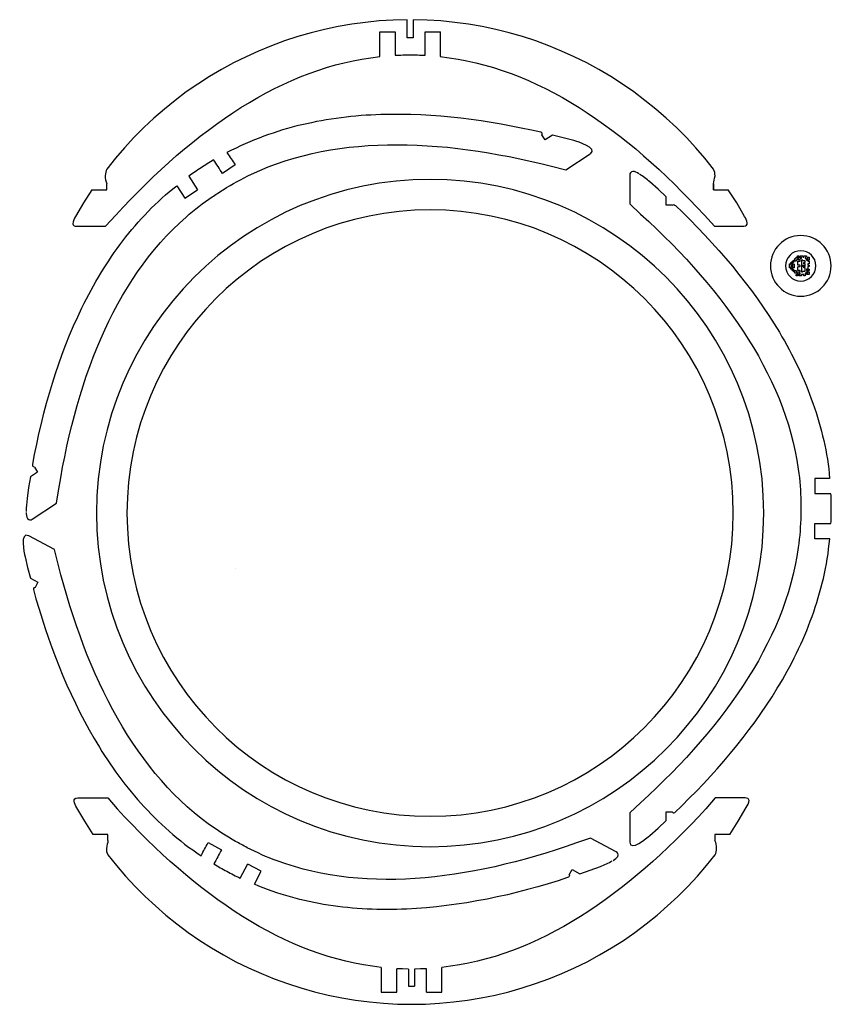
# Model space of a CAD drawing. Extents: x 40 to 797, y 124 to 1043.
import ezdxf

# ---------------------------------------------------------------- set-up
doc = ezdxf.new("R2010")
doc.units = 0
doc.layers.add('ribs', color=7, linetype='CONTINUOUS')

msp = doc.modelspace()

# ---------------------------------------------------------------- linework, layer by layer
at = {"layer": 'ribs', "color": 7}
for points in [[(401.168448, 1042.835517), (388.22148, 1042.475877), (375.274512, 1041.636717), (362.447424, 1040.318053), (349.620328, 1038.639741), (336.79324, 1036.481917), (324.086024, 1033.724693), (311.618576, 1030.607821), (299.15112, 1027.011445), (286.803544, 1023.055429), (274.575856, 1018.500005), (262.58792, 1013.584957), (250.839744, 1008.310261), (239.211448, 1002.556053), (227.822904, 996.322325), (216.674128, 989.728957), (205.765112, 982.775965), (195.095848, 975.343445), (184.786216, 967.551277), (174.596472, 959.399485), (164.88624, 950.888053), (155.415776, 942.136861), (146.185064, 932.906149), (137.43388, 923.315805), (128.92244, 913.605582), (120.89052, 903.41583)], [(406.922664, 1042.835517), (406.922664, 1025.812653), (401.168456, 1025.812653)], [(401.168464, 1025.810485), (401.168464, 1042.833349)], [(687.200632, 903.41363), (679.168704, 913.603374), (670.657296, 923.313597), (661.906096, 932.903941), (652.675376, 942.134653), (643.20492, 950.885853), (633.494672, 959.397285), (623.304936, 967.549077), (612.99532, 975.341237), (602.326064, 982.773757), (591.417016, 989.726757), (580.26824, 996.320117), (568.879704, 1002.553845), (557.251408, 1008.308053), (545.50324, 1013.582749), (533.515304, 1018.497797), (521.287608, 1023.053221), (508.940032, 1027.009245), (496.592456, 1030.605613), (484.005128, 1033.722485), (471.297912, 1036.479709), (458.470824, 1038.637541), (445.643736, 1040.315853), (432.81664, 1041.634517), (419.869672, 1042.473669), (406.922704, 1042.833309)], [(92.598992, 850.06951), (119.769272, 850.06951), (129.207936, 860.211174), (136.0868, 867.715486), (143.039792, 875.028118), (150.11268, 882.220878), (157.18556, 889.293758), (164.25844, 896.126878), (171.4512, 902.959998), (178.763848, 909.433486), (185.956592, 915.906966), (193.269232, 922.140693), (200.701752, 928.254541), (208.134272, 934.128637), (215.686672, 939.762957), (223.239072, 945.397293), (230.791472, 950.671989), (238.463744, 955.826789), (246.136024, 960.741853), (253.928184, 965.537021), (261.720344, 970.092429), (269.632384, 974.408093), (277.544416, 978.483989), (285.456456, 982.320133), (293.488368, 986.036397), (301.520288, 989.393013), (309.672088, 992.509877), (317.82388, 995.506861), (325.97568, 998.144213), (334.247352, 1000.541789), (342.519032, 1002.699621), (350.790696, 1004.497813), (359.062376, 1006.056245), (367.453936, 1007.374925), (375.799752, 1008.441981), (375.873912, 1031.446973), (390.139552, 1031.446973)], [(375.75404, 1031.444813), (375.87392, 1031.444813)], [(390.139592, 1031.444765), (390.139592, 1009.626725)], [(417.9516, 1009.626725), (417.9516, 1031.444765)], [(417.9516, 1031.444765), (432.217248, 1031.444765), (432.203008, 1008.439781), (440.46048, 1007.372717), (448.85204, 1006.054045), (457.123704, 1004.495605), (465.395384, 1002.697413), (473.667064, 1000.539589), (481.938736, 998.142005), (490.090528, 995.504653), (498.242328, 992.507669), (506.39412, 989.390805), (514.426032, 986.034189), (522.457952, 982.317925), (530.369992, 978.481781), (538.282032, 974.405885), (546.194064, 970.090229), (553.986232, 965.534813), (561.778384, 960.739645), (569.450656, 955.824589), (577.122936, 950.669781), (584.675336, 945.395085), (592.227728, 939.760757), (599.780128, 934.126429), (607.212656, 928.252333), (614.645168, 922.138485), (621.9578, 915.904758), (629.15056, 909.431286), (636.463208, 902.95779), (643.655984, 896.124678), (650.728864, 889.291558), (657.801736, 882.21867), (664.874624, 875.025918), (671.827616, 867.713278), (678.794848, 860.208974), (688.261168, 850.006614), (715.492136, 850.067414)], [(432.217216, 1031.444813), (432.337104, 1031.444813)], [(526.089376, 937.712349), (517.338496, 939.732653), (507.574016, 941.727397), (498.346072, 943.567357), (489.017864, 945.341677), (479.655008, 946.950021), (470.257464, 948.392445), (460.925592, 949.734549), (451.458792, 950.845021), (442.157928, 951.920901), (432.722104, 952.765109), (423.417608, 953.408733), (414.178768, 953.952069), (404.739296, 954.364085), (395.496808, 954.475197), (386.05372, 954.454957), (376.741944, 954.234165), (372.118872, 954.073589), (367.395504, 953.847373), (362.838088, 953.586581), (358.180344, 953.260349), (353.422352, 952.868181), (348.830288, 952.441429), (344.203568, 951.848661), (339.511216, 951.356197), (334.950144, 950.663133), (330.323456, 950.070341), (325.762408, 949.377277), (321.16668, 948.518261), (316.571, 947.659229), (312.040944, 946.699893), (307.510904, 945.740557), (302.980872, 944.781229), (298.416176, 943.655933), (293.917144, 942.430365), (289.418088, 941.204765), (284.98472, 939.878885), (280.551336, 938.552989), (276.083312, 937.061141), (271.715568, 935.634941), (267.313192, 934.042789), (262.976472, 932.350333), (258.639744, 930.657893), (254.36868, 928.865133), (249.997304, 927.006725), (245.79188, 925.113669), (241.551832, 923.054653), (237.311768, 920.995638), (233.03124, 918.803134)], [(556.717296, 929.908693), (546.798176, 932.585733), (536.844416, 935.096813), (530.112408, 930.715909), (527.085416, 935.340349)], [(256.000256, 898.619806), (263.743632, 902.112286), (271.517992, 905.33851), (279.423656, 908.36415), (287.526304, 911.088862), (295.76024, 913.61299), (304.0252, 915.87083), (312.487112, 917.827782), (321.01468, 919.68443), (329.57328, 921.274822), (338.328816, 922.564301), (347.049704, 923.687821), (355.901912, 924.610725), (364.885416, 925.333085), (373.899944, 925.789133), (383.04576, 926.044581), (392.156952, 926.134045), (401.399416, 926.022917), (410.607272, 925.745861), (420.01208, 925.167901), (429.41688, 924.589909), (438.852704, 923.745685), (448.419832, 922.700853), (457.952288, 921.490046), (467.515784, 920.013006), (477.179544, 918.601614), (486.94, 916.823662), (496.600144, 914.98003), (506.391584, 912.935806), (516.248704, 910.791302), (526.071144, 908.480806), (536.010456, 906.017766), (549.5184, 902.665974), (572.26908, 917.630454)], [(120.890536, 903.41367), (120.890536, 903.41367)], [(120.890536, 903.41367), (120.890536, 903.41367)], [(120.890536, 903.41367), (120.890536, 903.41367)], [(240.7534, 907.201374), (228.802792, 899.378862)], [(687.2006, 903.41367), (687.2006, 903.41367)], [(687.2006, 903.41367), (687.2006, 903.41367)], [(687.2006, 903.41367), (687.2006, 903.41367)], [(197.340624, 896.694038), (205.547472, 884.156286)], [(609.104968, 898.04575), (609.104968, 870.875494), (619.246632, 861.436814), (626.750928, 854.557974), (634.06356, 847.604966), (641.25632, 840.532062), (648.329208, 833.45919), (655.162328, 826.38631), (661.99544, 819.19355), (668.468944, 811.88091), (674.942424, 804.688183), (681.176136, 797.375537), (687.29, 789.943024), (693.164072, 782.510503), (698.798416, 774.958103), (704.432736, 767.405704), (709.70744, 759.853301), (714.862224, 752.181029), (719.777288, 744.508749), (724.572472, 736.716589), (729.127896, 728.924429), (733.44352, 721.012389), (737.51936, 713.100349), (741.35552, 705.188309), (745.07176, 697.156397), (748.4284, 689.124469), (751.54528, 680.972669), (754.54224, 672.820893), (757.1796, 664.669101), (759.5772, 656.397413), (761.73504, 648.125733), (763.5332, 639.854061), (765.09168, 631.582381), (766.41032, 623.190845)], [(51.818393, 627.803925), (53.374521, 636.829253), (55.418745, 646.620693), (57.528609, 656.311853), (59.804449, 665.968349), (62.211585, 675.424237), (64.618713, 684.880149), (67.357769, 694.266741), (70.062185, 703.487373), (73.098497, 712.638701), (76.034513, 721.724429), (79.302441, 730.740813), (82.701672, 739.556605), (86.166552, 748.272085), (89.797424, 756.952949), (93.659896, 765.498811), (97.653648, 773.844133), (99.750824, 778.082411), (101.813384, 782.154753), (103.976224, 786.292763), (106.139064, 790.430752), (108.367568, 794.468443), (110.66172, 798.405824), (112.955848, 802.343215), (115.350304, 806.346285), (117.71012, 810.18339), (120.170216, 814.086086), (122.696, 817.888566), (125.221752, 821.69099), (127.81316, 825.393126), (130.50488, 829.16095), (133.16196, 832.762766), (135.919312, 836.430254), (138.5764, 840.032102), (141.46508, 843.498958), (144.28812, 847.066182), (147.242416, 850.43279), (150.231392, 853.965326), (153.251432, 857.23159), (156.271432, 860.497846), (159.391736, 863.829766), (162.57768, 867.06143), (165.728968, 870.127086), (168.980592, 873.258414), (172.29784, 876.289478), (175.61508, 879.320486), (178.998, 882.25123), (182.433512, 884.94487), (186.10564, 887.660734), (193.61148, 876.342734), (205.418488, 884.071206)], [(106.984536, 884.113086), (99.192368, 871.765502), (91.727664, 859.124534)], [(106.984536, 884.113086), (120.890536, 884.113086), (120.890536, 889.747422)], [(120.890536, 889.747422), (120.890536, 889.747422)], [(120.890536, 884.113086), (120.890536, 889.747422)], [(643.120448, 877.60003), (635.568048, 884.553038), (627.895776, 891.386166)], [(687.2006, 889.747422), (687.2006, 884.113086), (701.106624, 884.113086)], [(687.2006, 889.747422), (687.2006, 889.747422)], [(687.2006, 884.113086), (687.2006, 889.747422)], [(716.309808, 859.199654), (708.898776, 871.765502), (701.106624, 884.113086)], [(643.120448, 869.568318), (643.120448, 877.600238)], [(648.754792, 869.568118), (643.120448, 869.568118)], [(651.645928, 869.339638), (658.345128, 863.094726), (665.418032, 856.021854), (672.371032, 848.948942), (679.204152, 841.756182), (685.797504, 834.563438), (692.390856, 827.370678), (698.744496, 819.93815), (704.978208, 812.625518), (710.972192, 805.073119), (716.966144, 797.640596), (722.720344, 789.96832), (728.2348, 782.296035), (733.62936, 774.623759), (738.90408, 766.831597), (743.93896, 758.919557), (748.73416, 751.007549), (751.13176, 746.931653), (753.40944, 742.975629), (755.6872, 738.899725), (757.96488, 734.823829), (760.12272, 730.747925), (762.16064, 726.672029), (764.19864, 722.596133), (766.23656, 718.400349), (768.15464, 714.324453), (770.07272, 710.128669), (771.87088, 705.932885), (773.66904, 701.737101), (775.34744, 697.541349), (777.02568, 693.225693), (778.58416, 689.029917), (780.14256, 684.714253), (781.70096, 680.518477), (783.01968, 676.202821), (784.45824, 671.887149), (785.65704, 667.571485), (786.97568, 663.135981), (788.05456, 658.820325), (789.13352, 654.504653), (790.2124, 650.069117), (791.17152, 645.633581), (792.01064, 641.317917), (792.84976, 636.882405), (793.56904, 632.446861), (794.28832, 628.011325), (794.88776, 623.575781), (795.25992, 619.226093), (795.5212, 614.666213), (781.94072, 614.584821), (781.94072, 600.473293)], [(51.098505, 576.489533), (73.831705, 591.369909), (76.174649, 605.024661), (77.820273, 615.070781), (79.632873, 624.997189), (81.611432, 634.888941), (83.655664, 644.680405), (85.8312, 654.271253), (88.107016, 663.927733), (90.68012, 673.348981), (93.152896, 682.704573), (95.857288, 691.925205), (98.727648, 701.111213), (101.729328, 710.096589), (104.962608, 718.947029), (108.195888, 727.797469), (111.626136, 736.347005), (115.222344, 744.861893), (118.949856, 753.176165), (122.84332, 761.455805), (126.868112, 769.534832), (131.124504, 777.478898), (135.512192, 785.222366), (140.031192, 792.765237), (144.716184, 800.273486), (149.59808, 807.480767), (154.71164, 814.553158), (159.890824, 821.525222), (165.266992, 828.196366), (170.874752, 834.732574), (176.613816, 841.068182), (182.549872, 847.10287), (188.617216, 852.936974), (194.91616, 858.63611)], [(91.759856, 859.178198), (91.759856, 859.178198)], [(716.331296, 859.178198), (716.331296, 859.178198)], [(92.599008, 850.06735), (92.599008, 850.06735)], [(715.492136, 850.06735), (715.492136, 850.06735)], [(754.5892, 813.009998), (754.5892, 813.009998), (754.5892, 813.009998), (754.5892, 813.009998)], [(797.02648, 813.009998), (797.02648, 813.009998), (797.02648, 813.009998), (797.02648, 813.009998)], [(53.210417, 625.260813), (56.296169, 620.546597)], [(49.575905, 616.147741), (47.894625, 606.020741), (46.379281, 595.859109)], [(56.296209, 620.545469), (49.575969, 616.146589)], [(796.92576, 600.318989), (781.9408, 600.318989)], [(111.264656, 582.280789), (111.264656, 582.280789), (111.264656, 582.280789), (111.264656, 582.280789)], [(139.676064, 582.280789), (139.676064, 582.280789), (139.676064, 582.280789), (139.676064, 582.280789)], [(781.9408, 558.241333), (781.9408, 572.524501)], [(215.618336, 292.163949), (208.852944, 297.300837), (202.306744, 302.592029), (195.874096, 308.094429), (189.611896, 313.913413), (183.46328, 319.943501), (177.533784, 326.128101), (171.77464, 332.629397), (166.072352, 339.236197), (160.589168, 345.997405), (155.276384, 353.075317), (150.125976, 360.201933), (145.089136, 367.539861), (140.165944, 375.088773), (135.46188, 382.792109), (130.871352, 390.706533), (126.443256, 398.669781), (122.128664, 406.844221), (117.97652, 415.067381), (113.994712, 423.607237), (110.012936, 432.147093), (106.250264, 440.841461), (102.601272, 449.746829), (99.114552, 458.700909), (95.847056, 467.809405), (92.473912, 476.974797), (89.3768, 486.400021), (86.385272, 495.768445), (83.507272, 505.348037), (80.686024, 515.033213), (78.027257, 524.767141), (75.446649, 534.676637), (71.943441, 548.146109), (47.933481, 560.993341)], [(651.199136, 302.792373), (657.68212, 309.007717), (664.698832, 316.085109), (671.292224, 322.798421), (677.885576, 329.631533), (684.359056, 336.584541), (690.71268, 343.657445), (696.946392, 350.730341), (703.060232, 358.042941), (709.054216, 365.235741), (714.928288, 372.668229), (720.562632, 380.100725), (726.077072, 387.533317), (731.59152, 395.205605), (736.74632, 402.877789), (741.90112, 410.789869), (746.81616, 418.701845), (749.21376, 422.657933), (751.61136, 426.733821), (753.88904, 430.689813), (756.16672, 434.765693), (758.44448, 438.961477), (760.60232, 443.037365), (762.64024, 447.233149), (764.79808, 451.428933), (766.71616, 455.624709), (768.75408, 459.820493), (770.67216, 464.016277), (772.47032, 468.331957), (774.26856, 472.647637), (775.9468, 476.963253), (777.62512, 481.278917), (779.30344, 485.594573), (780.86192, 490.030125), (782.30048, 494.465661), (783.73896, 498.901173), (785.05768, 503.336709), (786.37632, 507.772253), (787.57512, 512.327677), (788.77392, 516.763213), (789.85288, 521.318605), (790.81192, 525.874029), (791.77088, 530.429453), (792.61008, 534.984877), (793.4492, 539.660173), (794.16848, 544.215565), (794.76792, 548.890869), (795.36728, 553.566165), (795.87712, 558.348429)], [(766.41032, 550.184261), (765.0916, 541.792701), (763.5332, 533.521053), (761.73496, 525.249373), (759.5772, 516.977693), (757.1796, 508.706005), (754.54224, 500.554213), (751.54528, 492.402405), (748.4284, 484.250637), (745.07176, 476.218709), (741.35552, 468.186837), (737.51936, 460.274757), (733.44344, 452.362677), (729.127816, 444.450701), (724.572392, 436.658517), (719.777208, 428.866333), (714.862144, 421.194045), (709.70736, 413.521765), (704.432656, 405.969373), (698.798336, 398.416981), (693.163992, 390.864597), (687.289912, 383.432101), (681.176056, 375.999613), (674.942344, 368.686917), (668.468864, 361.494221), (661.99536, 354.181517), (655.16224, 346.988717), (648.329128, 339.915821), (641.25624, 332.843021), (634.06348, 325.770117), (626.750848, 318.817109), (619.246552, 311.849909), (609.044216, 302.383557), (609.105016, 275.152637)], [(44.568121, 541.470893), (46.950937, 531.477053), (49.496241, 521.531933), (56.559385, 517.707941), (53.940753, 512.840613)], [(241.396896, 530.500253), (241.396896, 530.500253)], [(52.332025, 510.833061), (54.734289, 502.179245), (57.642913, 492.646933), (60.431281, 483.660053), (63.325313, 474.616381), (66.381753, 465.621349), (69.600489, 456.675229), (72.875953, 447.834717), (76.419481, 438.986029), (79.914161, 430.299829), (83.676832, 421.605557), (87.553048, 413.122485), (91.486, 404.745013), (95.630192, 396.253877), (99.944736, 388.079429), (104.470448, 379.791421), (109.10972, 371.714613), (111.457664, 367.729005), (113.911288, 363.686613), (116.31616, 359.806509), (118.826504, 355.869717), (121.442512, 351.876045), (124.009704, 348.044757), (126.739264, 344.262277), (129.412008, 340.374205), (132.1984, 336.697229), (134.927888, 332.914749), (137.714296, 329.237877), (140.662984, 325.609709), (143.611688, 321.981549), (146.6172, 318.458989), (149.622728, 314.936429), (152.62824, 311.413869), (155.796168, 307.940021), (159.020816, 304.571773), (162.245464, 301.203621), (165.526936, 297.940973), (168.808408, 294.678325), (172.252168, 291.464389), (175.590448, 288.307237), (179.091056, 285.199005), (182.64848, 282.196269), (186.205888, 279.193533), (189.820048, 276.296397), (193.539888, 273.342477), (197.210864, 270.550837), (201.044272, 267.808013), (204.877648, 265.065293), (208.847576, 262.350661)], [(93.728496, 316.346293), (121.92152, 316.356533), (130.52396, 306.286613)], [(716.903832, 316.353469), (688.95516, 316.353469), (680.170688, 306.283653)], [(121.907736, 276.666533), (121.907736, 282.300877), (108.00172, 282.300877), (100.209568, 294.648437), (92.798528, 307.214237)], [(377.115776, 158.112653), (368.844104, 159.191621), (360.452552, 160.510285), (352.180872, 162.068741), (343.909192, 163.866893), (335.63752, 166.024733), (327.36584, 168.422261), (319.214048, 171.059693), (311.062248, 174.056605), (302.910456, 177.173517), (294.878544, 180.530125), (286.846624, 184.246421), (278.934584, 188.082517), (271.022552, 192.158397), (263.110512, 196.474077), (255.31836, 201.029453), (247.526192, 205.824621), (239.853912, 210.739677), (232.181632, 215.894541), (224.629232, 221.169189), (217.076832, 226.803533), (209.52444, 232.437877), (202.091928, 238.312013), (194.6594, 244.425837), (187.34676, 250.659565), (180.154, 257.132981), (172.841352, 263.606405), (165.648592, 270.439613), (158.575712, 277.272725), (151.502824, 284.345621), (144.429944, 291.538325), (137.476952, 298.851021), (130.523944, 306.283509)], [(680.170672, 306.283509), (673.217712, 298.851021), (666.264712, 291.538325), (659.191832, 284.345621), (652.11896, 277.272725), (645.04608, 270.439613), (637.85332, 263.606405), (630.540648, 257.132981), (623.347888, 250.659565), (616.035256, 244.425837), (608.602736, 238.312013), (601.170224, 232.437877), (593.617824, 226.803533), (586.065424, 221.169189), (578.513024, 215.894541), (570.840736, 210.739677), (563.168464, 205.824621), (555.376304, 201.029453), (547.584152, 196.474077), (539.672112, 192.158397), (531.760072, 188.082517), (523.848032, 184.246421), (515.81612, 180.530125), (507.7842, 177.173517), (499.6324, 174.056605), (491.480608, 171.059693), (483.328816, 168.422261), (475.057136, 166.024733), (466.785456, 163.866893), (458.513784, 162.068741), (450.242112, 160.510285), (441.850552, 159.191621), (433.578888, 158.112653)], [(702.568344, 282.301653), (710.360504, 294.649213), (717.8252, 307.290173)], [(627.895856, 281.439981), (635.568128, 288.273189), (643.120528, 295.226197), (643.141968, 303.258069), (648.668992, 303.258069)], [(596.488696, 265.899965), (572.561032, 278.772045), (559.444056, 274.312365), (549.831016, 270.962501), (540.243464, 267.816581), (530.607096, 264.832845), (521.027464, 261.954909), (511.561448, 259.288165), (501.989944, 256.678005), (492.483128, 254.441533), (483.081944, 252.148269), (473.688792, 250.122893), (464.246864, 248.259789), (454.918432, 246.607989), (445.598064, 245.223965), (436.277664, 243.840037), (427.127768, 242.772813), (417.929016, 241.867869), (408.844112, 241.169933), (399.71024, 240.638669), (390.689816, 240.318397), (381.677464, 240.266317), (372.77864, 240.425229), (363.993568, 240.795133), (355.15952, 241.327621), (346.495968, 242.176605), (337.840408, 243.293669), (329.241704, 244.516333), (320.813272, 246.055693), (312.39292, 247.862933), (304.08612, 249.881365), (295.949688, 252.216501), (287.926816, 254.762829), (279.912112, 257.577037)], [(702.568344, 282.301653), (688.662352, 282.301653), (688.662352, 276.667317)], [(215.355296, 274.674725), (227.933968, 267.907997)], [(121.8402, 263.244813), (129.924568, 253.299789), (138.436, 243.349773), (147.426944, 233.759437), (156.657656, 224.408901), (166.248008, 215.537749), (176.078112, 206.906485), (186.267864, 198.754717), (196.817248, 190.842637), (207.606384, 183.410149), (218.635288, 176.337245), (229.903944, 169.743925), (241.41236, 163.510205), (253.160528, 157.755965), (265.14848, 152.361413), (277.256288, 147.446349), (289.603864, 143.010773), (302.071312, 138.934885), (314.65864, 135.458381), (327.365856, 132.341469), (340.192952, 129.704045), (353.13992, 127.546205), (366.086888, 125.867949), (379.153744, 124.669181), (392.220568, 123.949901), (405.287424, 123.710109), (418.474088, 123.949901), (431.540944, 124.669181), (444.607792, 125.867949), (457.554768, 127.546205), (470.501736, 129.704045), (483.328832, 132.341469), (496.036032, 135.458381), (508.623376, 138.934885), (521.090824, 143.010773), (533.4384, 147.446349), (545.546208, 152.361413), (557.534144, 157.755965), (569.28232, 163.510205), (580.790736, 169.743925), (592.059392, 176.337245), (603.088296, 183.410149), (613.877448, 190.842637), (624.426824, 198.754717), (634.616592, 206.906485), (644.446688, 215.537749), (654.037016, 224.408901), (663.267744, 233.759437), (672.258712, 243.349773), (680.770088, 253.299789), (688.792112, 263.246749)], [(245.30892, 241.546173), (252.407824, 254.742509)], [(551.054336, 242.035661), (542.380888, 239.094613), (532.801328, 236.216677), (523.278456, 233.444645), (513.706824, 230.834581), (504.248856, 228.435621), (494.79088, 226.036765), (485.235224, 223.962773), (475.842088, 221.937181), (466.351368, 220.236565), (456.966168, 218.479165), (447.483464, 217.046429), (438.11436, 215.824885), (428.802008, 214.708845), (419.440832, 213.755285), (410.087768, 213.069909), (400.848168, 212.595325), (396.122856, 212.414765), (391.559928, 212.283125), (386.891336, 212.208565), (382.22284, 212.134005), (377.61104, 212.164645), (373.056096, 212.300877), (368.501088, 212.437117), (363.840608, 212.630133), (359.342416, 212.871973), (354.738664, 213.170589), (350.191808, 213.574709), (345.64484, 213.978821), (341.154656, 214.488645), (336.559016, 215.055141), (332.125568, 215.670453), (327.586648, 216.342549), (323.153296, 216.957869), (318.727952, 217.841165), (314.245888, 218.618757), (309.877312, 219.607757), (305.346384, 220.547837), (301.034688, 221.642021), (296.722856, 222.736621), (292.30556, 223.887693), (287.945016, 225.144565), (283.746856, 226.450053), (279.443136, 227.812325), (275.196224, 229.280301), (270.949296, 230.748165), (266.759112, 232.321741), (262.752256, 234.054525), (258.61276, 235.984725), (264.971192, 247.984949), (252.543784, 254.670381)], [(552.625728, 244.469037), (555.294664, 249.431085)], [(555.294696, 249.436069), (562.368024, 245.630925)], [(562.367928, 245.626037), (572.069168, 248.983149), (581.721632, 252.502445)], [(377.115792, 158.110613), (377.115792, 135.093861), (391.501296, 135.093861), (391.501296, 156.911853)], [(402.530176, 156.554197), (397.015728, 156.674093), (391.50128, 156.913885)], [(402.530184, 156.552157), (402.530184, 140.728205), (408.16452, 140.728205)], [(408.164504, 156.554197), (408.164504, 140.730237)], [(419.193368, 156.911853), (413.678976, 156.672053), (408.16452, 156.552157)], [(419.19336, 135.095893), (419.19336, 156.913885)], [(419.193368, 135.093861), (433.578896, 135.093861), (433.578896, 158.110613)]]:
    msp.add_lwpolyline(points, dxfattribs=at)
for points in [[(766.216856, 819.794387), (766.216856, 819.794387)], [(758.772816, 814.840427), (758.772808, 814.840427)], [(760.005104, 816.098611), (760.004744, 816.098579)], [(761.397952, 814.849003), (761.398144, 814.848987)], [(770.56204, 813.649179), (770.562072, 813.649179)], [(764.958224, 805.011163), (764.958216, 805.011147)], [(767.474984, 805.011147), (767.475, 805.011147)], [(769.912664, 807.396315), (769.912664, 807.396379)]]:
    msp.add_lwpolyline(points, close=True, dxfattribs=at)
for points in [[(390.139552, 1009.628933), (394.773048, 1009.864093), (399.367808, 1009.957509), (404.04556, 1009.988573)], [(404.04556, 1009.988573), (408.810936, 1010.095293), (413.315472, 1009.788813), (417.95156, 1009.628933)], [(527.085416, 935.340349), (527.107896, 936.309157), (527.776176, 936.793261), (526.089376, 937.712301)], [(572.441464, 917.706006), (579.73352, 923.148693), (560.284464, 928.964637), (556.717296, 929.908045)], [(220.60332, 911.920374), (216.552752, 909.661662), (212.721536, 907.047758), (208.844368, 904.50991)], [(228.817616, 899.387478), (226.076144, 903.562886), (223.358384, 907.75391), (220.60332, 911.920374)], [(233.03124, 918.803142), (236.132624, 914.046686), (237.745808, 911.685926), (240.7534, 907.201326)], [(120.890536, 903.41367), (119.110944, 900.13091), (118.646256, 894.30515), (120.890536, 889.808118)], [(208.844288, 904.509854), (204.920384, 902.023814), (200.6958, 899.121918), (197.340624, 896.693398)], [(612.107952, 901.233294), (609.78292, 900.855366), (609.209984, 899.542502), (609.07472, 897.859646)], [(617.500336, 899.101366), (615.800584, 900.062206), (613.735608, 901.34011), (612.107952, 901.233294)], [(688.687264, 897.19915), (688.58328, 899.179238), (688.636224, 901.131902), (687.2006, 903.41367)], [(422.711216, 893.72735), (250.704, 893.72735), (111.264656, 754.287989), (111.264656, 582.280789)], [(229.430736, 884.087254), (238.015464, 889.346606), (246.62824, 894.230718), (256.000256, 898.619766)], [(734.15776, 582.280789), (734.15776, 754.287989), (594.71844, 893.72735), (422.711216, 893.72735)], [(627.895776, 891.386166), (624.805136, 894.020398), (621.561632, 896.448086), (618.185552, 898.698806)], [(687.2006, 889.747422), (687.324256, 892.34307), (688.40828, 893.84467), (688.687264, 897.19915)], [(219.132168, 877.346078), (222.603616, 879.534486), (226.015768, 881.812582), (229.430736, 884.087254)], [(194.91616, 858.63611), (202.824208, 865.815446), (210.849296, 871.588814), (219.132168, 877.346078)], [(422.711216, 865.31595), (266.395256, 865.31595), (139.676064, 738.596757), (139.676064, 582.280789)], [(705.746376, 582.280789), (705.746376, 738.596757), (579.027176, 865.31595), (422.711216, 865.31595)], [(648.754792, 869.568318), (649.730888, 870.818262), (650.788784, 870.026102), (651.645928, 869.339638)], [(91.727664, 859.124534), (90.53332, 856.953502), (89.177088, 854.826558), (89.122512, 852.345046)], [(715.492136, 850.06735), (720.673664, 849.950374), (718.548128, 855.53451), (716.309808, 859.199654)], [(89.122512, 852.345046), (89.276608, 850.490846), (91.054608, 850.06727), (92.599008, 850.06735)], [(768.73496, 841.301542), (753.10992, 841.301542), (740.44344, 828.634998), (740.44344, 813.009998)], [(797.02648, 813.009998), (797.02648, 828.634998), (784.35992, 841.301542), (768.73496, 841.301542)], [(768.73496, 827.155774), (760.92248, 827.155774), (754.5892, 820.822486), (754.5892, 813.009998)], [(761.878864, 817.330515), (761.961544, 817.689035), (761.662856, 818.443787), (762.068848, 818.510019)], [(762.068848, 818.510019), (762.37796, 818.640123), (763.227832, 818.277235), (763.137008, 818.805947)], [(763.137008, 819.793411), (763.543288, 819.797411), (763.94956, 819.802851), (764.35584, 819.807491)], [(763.137008, 818.805947), (763.137008, 819.135107), (763.137008, 819.464267), (763.137008, 819.793411)], [(764.35584, 819.807491), (764.36064, 820.213451), (764.3652, 820.619395), (764.36992, 821.025355)], [(768.104432, 818.523179), (766.859384, 818.521579), (765.614344, 818.514539), (764.369304, 818.510059)], [(764.369304, 818.510059), (764.369304, 818.116891), (764.369304, 817.723715), (764.369304, 817.330555)], [(764.36992, 821.025355), (764.77588, 821.029355), (765.181832, 821.034795), (765.587784, 821.039435)], [(765.587784, 821.039435), (765.592584, 821.489387), (765.597144, 821.939355), (765.601784, 822.389315)], [(766.728208, 821.026323), (766.352432, 821.026323), (765.976656, 821.026323), (765.600888, 821.026323)], [(765.600888, 821.026323), (765.600888, 820.615675), (765.600888, 820.205035), (765.600888, 819.794387)], [(765.600888, 819.794387), (765.806208, 819.794387), (766.011528, 819.794387), (766.216856, 819.794387)], [(765.601784, 822.389315), (766.012136, 822.389315), (766.422488, 822.389315), (766.83284, 822.389315)], [(766.216856, 819.794387), (766.541448, 819.796787), (766.983464, 819.682515), (766.832824, 820.160531)], [(766.832824, 820.160531), (766.771224, 820.422403), (766.962152, 820.936795), (766.728208, 821.026323)], [(766.83284, 822.389315), (766.83284, 821.934987), (766.83284, 821.480651), (766.83284, 821.026323)], [(766.83284, 821.026323), (767.252224, 821.026323), (767.6716, 821.026323), (768.090984, 821.026323)], [(768.124896, 821.026323), (768.149936, 821.433003), (767.947592, 822.133755), (768.195616, 822.363099)], [(768.090984, 821.026323), (768.090984, 820.615683), (768.090984, 820.205035), (768.090984, 819.794387)], [(768.090984, 819.794387), (768.492896, 819.794387), (768.894808, 819.794387), (769.296712, 819.794387)], [(768.118512, 817.338619), (768.113712, 817.733475), (768.109152, 818.128331), (768.104432, 818.523179)], [(769.296712, 821.026323), (768.906104, 821.026323), (768.515496, 821.026323), (768.124896, 821.026323)], [(768.195616, 822.363099), (768.973, 822.363099), (769.750384, 822.363099), (770.52776, 822.363099)], [(782.88072, 813.009998), (782.88072, 820.822486), (776.54744, 827.155774), (768.73496, 827.155774)], [(770.267104, 818.483755), (769.943632, 818.483755), (769.62016, 818.483755), (769.296696, 818.483755)], [(769.296696, 818.483755), (769.296696, 814.787947), (769.296696, 811.092131), (769.296696, 807.396315)], [(769.296712, 819.794387), (769.296712, 820.205035), (769.296712, 820.615683), (769.296712, 821.026323)], [(770.528632, 817.776051), (770.466152, 818.036603), (770.71252, 818.606091), (770.267104, 818.483755)], [(770.52776, 822.363099), (770.53256, 821.921883), (770.53712, 821.480651), (770.54176, 821.039435)], [(770.54176, 821.039435), (770.930568, 821.035435), (771.319368, 821.029995), (771.708168, 821.025275)], [(771.708168, 821.025275), (771.708168, 821.471211), (771.708168, 821.917147), (771.708168, 822.363075)], [(771.708168, 822.363075), (772.529464, 822.363075), (773.350752, 822.363075), (774.17204, 822.363075)], [(774.17204, 821.026299), (773.749032, 820.926763), (772.761768, 821.343195), (772.991272, 820.592771)], [(772.991272, 820.592771), (773.08704, 820.333091), (772.767848, 819.649491), (773.253928, 819.794571)], [(773.253928, 819.794571), (773.559968, 819.804171), (773.866008, 819.813691), (774.17204, 819.823371)], [(774.17204, 822.363075), (774.17204, 821.917483), (774.17204, 821.471883), (774.17204, 821.026299)], [(774.17204, 819.823371), (774.17204, 819.385571), (774.17204, 818.947787), (774.17204, 818.510003)], [(774.17204, 818.510003), (774.573952, 818.510003), (774.975856, 818.510003), (775.377768, 818.510003)], [(775.377768, 818.510003), (775.377768, 819.348763), (775.377768, 820.187531), (775.377768, 821.026307)], [(775.377768, 821.026307), (775.770936, 821.026307), (776.164112, 821.026307), (776.55728, 821.026307)], [(776.55728, 818.510003), (776.164112, 818.510003), (775.770936, 818.510003), (775.377768, 818.510003)], [(775.377768, 818.510003), (775.377768, 818.116827), (775.377768, 817.723651), (775.377768, 817.330483)], [(776.55728, 821.026307), (776.55728, 820.187531), (776.55728, 819.348763), (776.55728, 818.510003)], [(740.44344, 813.009998), (740.44344, 797.385015), (753.10992, 784.718478), (768.73496, 784.718478)], [(754.5892, 813.009998), (754.5892, 805.197501), (760.92248, 798.864232), (768.73496, 798.864232)], [(758.156856, 811.144619), (758.156856, 812.376555), (758.156856, 813.608491), (758.156856, 814.840427)], [(758.156856, 814.840427), (758.362176, 814.840427), (758.567496, 814.840427), (758.772816, 814.840427)], [(759.388792, 811.144619), (758.978144, 811.144619), (758.567496, 811.144619), (758.156856, 811.144619)], [(758.772808, 814.840427), (759.0974, 814.838027), (759.539416, 814.952299), (759.388776, 814.474283)], [(759.388776, 814.474283), (759.451656, 814.231203), (759.255168, 813.728675), (759.493392, 813.660915)], [(760.882832, 812.324123), (760.384808, 812.324123), (759.886792, 812.324123), (759.388776, 812.324123)], [(759.388776, 812.324123), (759.388776, 811.930955), (759.388776, 811.537787), (759.388776, 811.144619)], [(759.388776, 811.144619), (759.799752, 811.144619), (760.21072, 811.144619), (760.621696, 811.144619)], [(759.388792, 809.937923), (759.388792, 810.340147), (759.388792, 810.742387), (759.388792, 811.144619)], [(760.607616, 809.952003), (760.201344, 809.948003), (759.795064, 809.942563), (759.388792, 809.937923)], [(759.389136, 816.098611), (759.594456, 816.098611), (759.799784, 816.098619), (760.005104, 816.098611)], [(759.389136, 814.866667), (759.389136, 815.277323), (759.389136, 815.687971), (759.389136, 816.098611)], [(760.621072, 814.866667), (760.210424, 814.866667), (759.799784, 814.866667), (759.389136, 814.866667)], [(759.493392, 813.660915), (759.956536, 813.660915), (760.41968, 813.660915), (760.882832, 813.660915)], [(760.004744, 816.098579), (760.329344, 816.100979), (760.77136, 815.986707), (760.620712, 816.464715)], [(760.620712, 816.464715), (760.682312, 816.726595), (760.491384, 817.240987), (760.725328, 817.330515)], [(760.621696, 811.144619), (760.616896, 810.747075), (760.612336, 810.349539), (760.607616, 809.952003)], [(760.620856, 808.680763), (760.620856, 809.100147), (760.620856, 809.519531), (760.620856, 809.938915)], [(760.620856, 809.938915), (761.04024, 809.938915), (761.459624, 809.938915), (761.879008, 809.938915)], [(761.879224, 816.098611), (761.45984, 816.098611), (761.040456, 816.098611), (760.621072, 816.098611)], [(760.621072, 816.098611), (760.621072, 815.687971), (760.621072, 815.277323), (760.621072, 814.866667)], [(760.725328, 817.330515), (761.10984, 817.330515), (761.494352, 817.330515), (761.878864, 817.330515)], [(760.882832, 813.660915), (760.882832, 813.215315), (760.882832, 812.769723), (760.882832, 812.324123)], [(761.393952, 811.157731), (761.39408, 812.388107), (761.372112, 813.618883), (761.397952, 814.849003)], [(762.612784, 811.143651), (762.206504, 811.147651), (761.800232, 811.153091), (761.393952, 811.157731)], [(761.398144, 814.848987), (761.713904, 814.738091), (762.534288, 815.084171), (762.612784, 814.709723)], [(761.879008, 809.938915), (761.879008, 809.519699), (761.879008, 809.100491), (761.879008, 808.681275)], [(764.369304, 817.330555), (763.53928, 817.330555), (762.709248, 817.330555), (761.879224, 817.330555)], [(761.879224, 817.330555), (761.879224, 816.919899), (761.879224, 816.509259), (761.879224, 816.098611)], [(762.612784, 814.709723), (762.612784, 813.521027), (762.612784, 812.332339), (762.612784, 811.143651)], [(767.898008, 813.646587), (767.200856, 813.835955), (765.580648, 813.102659), (765.868168, 814.323899)], [(765.868168, 814.323899), (765.860968, 815.306043), (765.864168, 816.288219), (765.863368, 817.270379)], [(765.863368, 817.270379), (766.61348, 817.332859), (767.368, 817.279659), (768.118512, 817.338619)], [(765.889312, 812.263963), (766.619888, 812.325643), (767.354816, 812.274123), (768.0858, 812.331883)], [(765.889312, 808.623195), (765.889312, 809.836787), (765.889312, 811.050371), (765.889312, 812.263963)], [(768.0858, 812.331883), (768.00892, 812.749251), (768.316832, 813.539163), (767.898008, 813.646587)], [(768.73496, 784.718478), (784.35992, 784.718478), (797.02648, 797.385015), (797.02648, 813.009998)], [(768.73496, 798.864232), (776.54744, 798.864232), (782.88072, 805.197501), (782.88072, 813.009998)], [(770.5286, 812.324123), (770.53972, 812.764979), (770.49988, 813.212715), (770.56204, 813.649179)], [(771.709008, 812.324123), (771.315544, 812.324123), (770.922072, 812.324123), (770.5286, 812.324123)], [(772.966296, 817.776051), (772.153744, 817.776051), (771.341184, 817.776051), (770.528632, 817.776051)], [(770.562072, 813.649179), (770.858656, 813.515651), (771.714136, 813.904299), (771.697248, 813.438587)], [(771.697248, 813.438587), (771.701248, 813.067115), (771.705248, 812.695619), (771.709008, 812.324123)], [(771.708144, 814.866571), (771.708144, 815.277219), (771.708144, 815.687867), (771.708144, 816.098515)], [(771.708144, 816.098515), (772.127528, 816.098515), (772.546912, 816.098515), (772.966296, 816.098515)], [(772.966296, 814.866571), (772.546912, 814.866571), (772.127528, 814.866571), (771.708144, 814.866571)], [(771.708144, 811.144555), (771.708144, 811.537723), (771.708144, 811.930899), (771.708144, 812.324067)], [(771.708144, 812.324067), (772.127528, 812.324067), (772.546912, 812.324067), (772.966296, 812.324067)], [(772.966296, 811.144555), (772.546912, 811.144555), (772.127528, 811.144555), (771.708144, 811.144555)], [(772.966296, 816.098515), (772.966296, 816.657691), (772.966296, 817.216867), (772.966296, 817.776051)], [(772.966296, 812.324067), (772.966296, 813.171579), (772.966296, 814.019075), (772.966296, 814.866571)], [(772.966296, 808.182667), (772.966296, 809.169963), (772.966296, 810.157251), (772.966296, 811.144555)], [(775.364704, 809.951971), (774.96716, 809.947971), (774.569624, 809.942531), (774.17208, 809.937891)], [(774.17208, 809.937891), (774.17208, 809.518835), (774.17208, 809.099779), (774.17208, 808.680715)], [(775.378304, 812.324107), (775.373504, 811.533395), (775.369184, 810.742691), (775.364704, 809.951971)], [(775.377768, 817.330483), (775.770936, 817.330483), (776.164112, 817.330483), (776.55728, 817.330483)], [(776.55728, 815.050091), (776.164112, 815.050091), (775.770936, 815.050091), (775.377768, 815.050091)], [(775.377768, 815.050091), (775.377768, 814.587027), (775.377768, 814.123955), (775.377768, 813.660883)], [(775.377768, 813.660883), (775.770936, 813.660883), (776.164112, 813.660883), (776.55728, 813.660883)], [(775.377808, 808.680715), (775.377808, 809.100099), (775.377808, 809.519483), (775.377808, 809.938867)], [(775.377808, 809.938867), (775.770984, 809.938867), (776.164152, 809.938867), (776.55732, 809.938867)], [(776.55728, 812.324107), (776.164288, 812.324107), (775.771296, 812.324107), (775.378304, 812.324107)], [(776.55728, 817.330483), (776.55728, 816.570355), (776.55728, 815.810219), (776.55728, 815.050091)], [(776.55728, 813.660883), (776.55728, 813.215291), (776.55728, 812.769699), (776.55728, 812.324107)], [(776.55732, 809.938867), (776.55732, 809.519483), (776.55732, 809.100099), (776.55732, 808.680715)], [(761.878072, 808.680763), (761.459, 808.680763), (761.039928, 808.680763), (760.620856, 808.680763)], [(761.892072, 807.409515), (761.887272, 807.833259), (761.882712, 808.257011), (761.878072, 808.680763)], [(761.879008, 808.681275), (762.704664, 808.677275), (763.53032, 808.672155), (764.355984, 808.667675)], [(763.137112, 807.395435), (762.722096, 807.399435), (762.307088, 807.404795), (761.892072, 807.409515)], [(763.137112, 806.164451), (763.137112, 806.574771), (763.137112, 806.985099), (763.137112, 807.395435)], [(765.600984, 806.164451), (764.779696, 806.164451), (763.958408, 806.164451), (763.137112, 806.164451)], [(764.35584, 803.818539), (764.35104, 804.216083), (764.34648, 804.613619), (764.34176, 805.011163)], [(764.34176, 805.011163), (764.547248, 805.011163), (764.752736, 805.011163), (764.958224, 805.011163)], [(765.470072, 803.805659), (765.098656, 803.809659), (764.727248, 803.814299), (764.35584, 803.818539)], [(764.355984, 808.667675), (764.360784, 808.243803), (764.365344, 807.819939), (764.369984, 807.396075)], [(764.369984, 807.396075), (765.614712, 807.400075), (766.859448, 807.405035), (768.104176, 807.409515)], [(764.958216, 805.011147), (765.282856, 805.008747), (765.725304, 805.123163), (765.574672, 804.645003)], [(765.574672, 804.645003), (765.512512, 804.392859), (765.705992, 803.882059), (765.470072, 803.805659)], [(765.600984, 805.011147), (765.600984, 805.395579), (765.600984, 805.780011), (765.600984, 806.164451)], [(766.83292, 805.011147), (766.42228, 805.011147), (766.011632, 805.011147), (765.600984, 805.011147)], [(768.104176, 808.667675), (767.365984, 808.654315), (766.62592, 808.676555), (765.889312, 808.623195)], [(768.064864, 806.164451), (767.654176, 806.164451), (767.243488, 806.164451), (766.832808, 806.164451)], [(766.832808, 806.164451), (766.832808, 805.780019), (766.832808, 805.395587), (766.832808, 805.011147)], [(766.832808, 805.011147), (767.046864, 805.011147), (767.260928, 805.011147), (767.474984, 805.011147)], [(766.83292, 803.805419), (766.83292, 804.207323), (766.83292, 804.609235), (766.83292, 805.011147)], [(769.2968, 803.805419), (768.475504, 803.805419), (767.654216, 803.805419), (766.83292, 803.805419)], [(767.475, 805.011147), (767.758944, 805.045867), (768.268472, 804.855027), (768.117184, 805.324979)], [(768.117184, 805.324979), (768.079744, 805.584803), (768.192224, 805.994515), (768.064864, 806.164451)], [(768.104176, 807.409515), (768.104176, 807.828907), (768.104176, 808.248283), (768.104176, 808.667675)], [(769.296696, 807.396315), (769.502016, 807.396315), (769.707344, 807.396315), (769.912664, 807.396315)], [(771.708248, 805.011147), (770.904432, 805.011147), (770.100616, 805.011147), (769.2968, 805.011147)], [(769.2968, 805.011147), (769.2968, 804.609235), (769.2968, 804.207323), (769.2968, 803.805419)], [(769.912664, 807.396379), (770.237256, 807.398779), (770.679272, 807.284515), (770.528632, 807.762531)], [(770.528632, 807.762531), (770.329016, 808.459051), (771.255928, 808.087587), (771.646184, 808.182379)], [(771.646184, 808.182379), (772.086216, 808.183051), (772.526256, 808.182651), (772.966296, 808.182667)], [(771.708248, 803.805419), (771.708248, 804.207323), (771.708248, 804.609235), (771.708248, 805.011147)], [(772.9664, 803.805419), (772.547016, 803.805419), (772.127632, 803.805419), (771.708248, 803.805419)], [(774.17212, 806.164451), (773.770216, 806.164451), (773.368304, 806.164451), (772.9664, 806.164451)], [(772.9664, 806.164451), (772.9664, 805.378107), (772.9664, 804.591755), (772.9664, 803.805419)], [(774.17208, 808.680715), (774.573992, 808.680715), (774.975904, 808.680715), (775.377808, 808.680715)], [(775.364744, 807.409475), (774.9672, 807.405475), (774.569664, 807.400035), (774.17212, 807.395395)], [(774.17212, 807.395395), (774.17212, 806.985083), (774.17212, 806.574763), (774.17212, 806.164451)], [(774.17212, 806.164451), (774.574032, 806.164451), (774.975936, 806.164451), (775.377848, 806.164451)], [(774.17212, 805.011147), (774.17212, 805.395579), (774.17212, 805.780011), (774.17212, 806.164451)], [(776.55736, 805.011147), (775.76228, 805.011147), (774.9672, 805.011147), (774.17212, 805.011147)], [(775.378744, 808.680715), (775.373944, 808.256971), (775.369384, 807.833227), (775.364744, 807.409475)], [(775.377848, 806.164451), (775.377848, 806.575091), (775.377848, 806.985739), (775.377848, 807.396379)], [(775.377848, 807.396379), (775.771016, 807.396379), (776.164192, 807.396379), (776.55736, 807.396379)], [(776.55732, 808.680715), (776.164464, 808.680715), (775.7716, 808.680715), (775.378744, 808.680715)], [(776.55736, 807.396379), (776.55736, 806.601307), (776.55736, 805.806227), (776.55736, 805.011147)], [(53.210473, 625.259661), (51.630049, 625.391805), (51.713457, 626.710757), (51.818393, 627.803925)], [(766.41032, 623.190845), (768.08624, 612.642317), (768.52168, 602.765869), (768.8024, 592.682533)], [(797.16544, 586.413301), (797.23424, 591.057933), (797.11984, 596.181909), (796.92568, 600.319189)], [(46.379281, 595.859109), (45.867881, 591.830485), (45.613033, 587.787069), (45.578849, 583.729685)], [(768.8024, 592.682533), (768.732, 588.579485), (768.7696, 584.476917), (768.8024, 580.373861)], [(45.617313, 582.935861), (45.744353, 580.987501), (45.806001, 578.559901), (46.786801, 577.256493)], [(111.264656, 582.280789), (111.264656, 410.273541), (250.704, 270.834229), (422.711216, 270.834229)], [(139.676064, 582.280789), (139.676064, 425.964837), (266.395256, 299.245637), (422.711216, 299.245637)], [(422.711216, 299.245637), (579.027176, 299.245637), (705.746376, 425.964837), (705.746376, 582.280789)], [(422.711216, 270.834229), (594.71844, 270.834229), (734.15776, 410.273541), (734.15776, 582.280789)], [(768.8024, 580.373861), (768.50128, 570.310661), (767.8708, 560.429533), (766.41032, 550.184261)], [(796.92568, 572.515989), (797.25416, 577.142101), (797.16544, 581.779221), (797.16544, 586.413133)], [(46.786801, 577.256493), (48.376353, 575.518149), (49.788769, 575.758141), (51.270713, 576.566277)], [(781.94072, 572.506997), (786.93568, 572.514197), (791.93072, 572.492597), (796.92568, 572.516197)], [(47.783561, 561.112621), (39.520041, 564.921893), (43.694137, 545.055661), (44.568121, 541.470781)], [(795.87712, 558.348429), (790.19896, 558.358669), (787.34016, 558.301629), (781.9408, 558.241333)], [(53.940753, 512.840613), (53.078729, 512.397909), (52.334297, 512.754005), (52.332025, 510.833061)], [(92.798528, 307.214237), (90.56028, 310.879469), (88.43472, 316.463565), (93.728496, 316.351429)], [(720.430368, 314.069669), (720.276336, 315.923885), (718.49832, 316.347405), (716.903824, 316.350365)], [(717.8252, 307.290173), (719.019592, 309.461189), (720.37584, 311.588189), (720.430368, 314.069669)], [(648.669056, 303.258069), (649.467312, 302.708629), (649.506448, 301.884461), (651.199136, 302.792373)], [(241.071672, 275.755125), (232.352088, 280.787733), (223.949, 286.024189), (215.618336, 292.164061)], [(121.90772, 276.663429), (121.784136, 274.067669), (120.700024, 272.566101), (120.421112, 269.211637)], [(251.911448, 269.923877), (248.331368, 271.929549), (244.70064, 273.840245), (241.071672, 275.755125)], [(609.074768, 274.966493), (609.634976, 265.884445), (625.152848, 278.972117), (627.895824, 281.440013)], [(688.792112, 263.246749), (690.44196, 266.286765), (690.906712, 272.112493), (688.662368, 276.609549)], [(120.42112, 269.211637), (120.52512, 267.231501), (120.47208, 265.278829), (121.8402, 263.241709)], [(208.847576, 262.350661), (211.5468, 267.346301), (212.8506, 269.890997), (215.355296, 274.674725)], [(227.915048, 267.918509), (225.557288, 263.514997), (223.1696, 259.127525), (220.825072, 254.716965)], [(279.912112, 257.577037), (269.828528, 261.098477), (260.924424, 265.394037), (251.911448, 269.923877)], [(581.721632, 252.502445), (585.505672, 253.976341), (589.18024, 255.682677), (592.76184, 257.589493)], [(593.440944, 258.002189), (595.092376, 259.043981), (597.196112, 260.256941), (597.873128, 261.741053)], [(597.873128, 261.741053), (598.641808, 263.967621), (597.756968, 265.094189), (596.339072, 266.010573)], [(220.825072, 254.716965), (224.74348, 252.235997), (228.869232, 250.117269), (232.950216, 247.921949)], [(232.949104, 247.923573), (237.00672, 245.662381), (241.573344, 243.335621), (245.30892, 241.546765)], [(552.625464, 244.474133), (553.263696, 243.022501), (552.065, 242.466005), (551.054336, 242.036357)]]:
    msp.add_open_spline(points, degree=3, dxfattribs=at)

doc.saveas('drawing.dxf')
